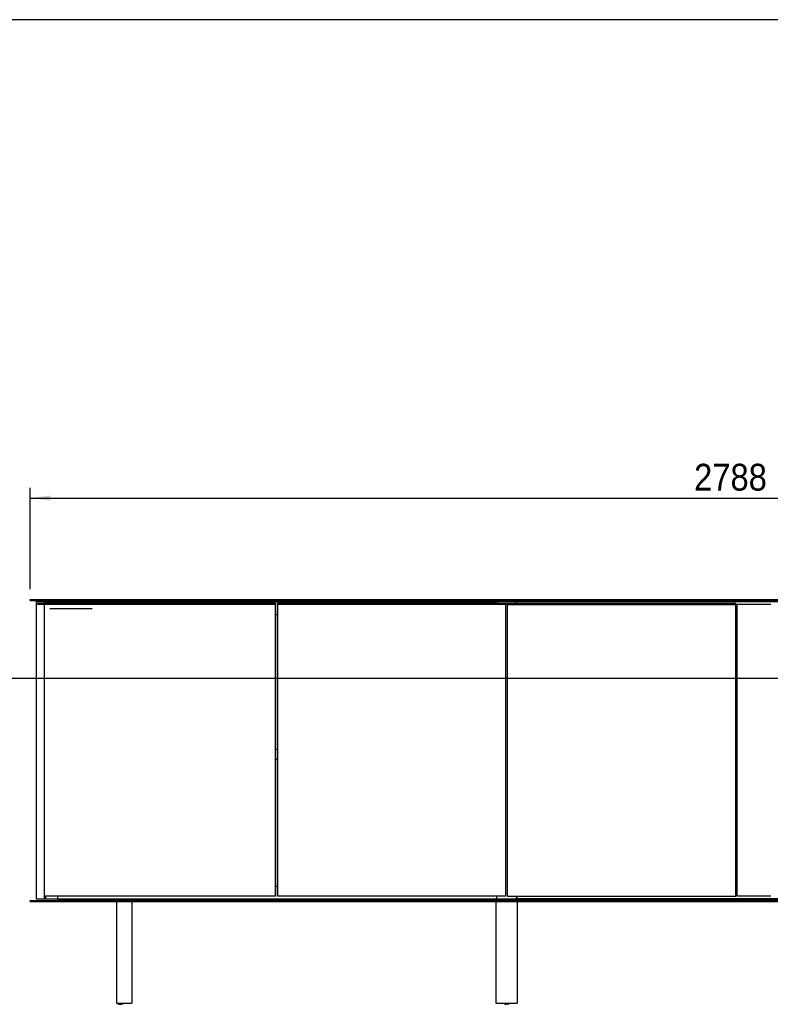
# Model space of a CAD drawing. Header units: millimetres. Extents: x 100 to 8300, y 100 to 5840.
# Tile 3 of 9: x 1612 to 3095, y 3896 to 5840. Entities that reach past the tile are written whole.
import ezdxf

# ---------------------------------------------------------------- set-up
doc = ezdxf.new("R2010")
doc.units = ezdxf.units.MM
doc.header["$LTSCALE"] = 20
doc.linetypes.add('SLD-Centro', pattern=[19.05, 15.24, -1.27, 1.27, -1.27])
doc.linetypes.add('SLD-Solido', pattern=[0])
for name, color, linetype in [('PIEGHE', 6, 'SLD-Centro'), ('QUOTE', 1, 'SLD-Solido'), ('SCHIZZI', 9, 'Continuous'), ('SEZIONI', 9, 'SLD-Solido')]:
    doc.layers.add(name, color=color, linetype=linetype)
doc.styles.add('SLDTEXTSTYLE0', font='Gothic.ttf', dxfattribs={"width": 0.913})
doc.dimstyles.new('SLDDIMSTYLE0', dxfattribs={"dimtxt": 52.916667, "dimasz": 40, "dimexe": 0, "dimexo": 0.0625, "dimgap": 13.229167, "dimtad": 1, "dimdec": 0, "dimrnd": 1e-09, "dimzin": 12, "dimdsep": 46, "dimtxsty": 'SLDTEXTSTYLE0', "dimsah": 1, "dimcen": 0.09, "dimadec": 0, "dimazin": 3, "dimtfac": 1, "dimtdec": 0, "dimtofl": 0, "dimtmove": 0, "dimatfit": 3, "dimfxl": 0, "dimfrac": 2, "dimtolj": 1, "dimtzin": 12, "dimarcsym": 0})

# ---------------------------------------------------------------- blocks, each defined once
blk = doc.blocks.new('_D')
at = {"layer": 'QUOTE'}
for p, q in [((1633, 4715.6), (1633, 4915.6)), ((4420.8, 4715.6), (4420.8, 4915.6)), ((1633, 4895.6), (4420.8, 4895.6))]:
    blk.add_line(p, q, dxfattribs=at)
for points in [[(1633, 4895.6), (1673, 4890.6), (1673, 4900.6)], [(4420.8, 4895.6), (4380.8, 4900.6), (4380.8, 4890.6)]]:
    blk.add_solid(points, dxfattribs=at)
at = {"layer": 'QUOTE', "insert": (2944.1, 4963.2), "char_height": 52.92, "attachment_point": 1, "style": 'SLDTEXTSTYLE0'}
blk.add_mtext('2788', dxfattribs=at)

msp = doc.modelspace()

# ---------------------------------------------------------------- linework, layer by layer
for p, q in [((1632.96, 4693.57), (1632.96, 4695.57)), ((1632.96, 4695.57), (1636.96, 4695.57)), ((1632.96, 4693.57), (1636.96, 4693.57)), ((1636.96, 4695.57), (4416.76, 4695.57)), ((1636.96, 4693.57), (4416.76, 4693.57)), ((1644.96, 4690.57), (1644.96, 4104.57)), ((1660.94, 4690.57), (1644.96, 4690.57)), ((1648.21, 4686.07), (1648.21, 4688.07)), ((1648.21, 4688.07), (1648.51, 4688.07)), ((1648.51, 4686.07), (1648.21, 4686.07)), ((1648.51, 4688.07), (1653.22, 4688.07)), ((1648.51, 4686.07), (1653.22, 4686.07)), ((1653.22, 4688.07), (1654.12, 4688.07)), ((1654.12, 4686.07), (1653.22, 4686.07)), ((1654.12, 4688.07), (1662.53, 4688.07)), ((1654.12, 4686.07), (1662.53, 4686.07)), ((1660.69, 4685.57), (1660.69, 4109.57)), ((1660.97, 4685.57), (1660.69, 4685.57)), ((1660.94, 4690.57), (1660.94, 4688.07)), ((1660.94, 4690.57), (1661.22, 4690.57)), ((1660.94, 4686.07), (1660.94, 4685.57)), ((1666.61, 4685.57), (1660.97, 4685.57)), ((1661.22, 4690.57), (1663.17, 4690.57)), ((1662.53, 4688.07), (1663.34, 4688.07)), ((1663.34, 4686.07), (1662.53, 4686.07)), ((1663.17, 4690.57), (1663.17, 4688.07)), ((1663.17, 4690.57), (1664.37, 4690.57)), ((1663.17, 4686.07), (1663.17, 4685.57)), ((1663.34, 4688.07), (2113.21, 4688.07)), ((1663.34, 4686.07), (2113.21, 4686.07)), ((1664.37, 4690.57), (1687.86, 4690.57)), ((1666.77, 4685.57), (1666.61, 4685.57)), ((1673.6, 4685.57), (1666.77, 4685.57)), ((1675.13, 4685.57), (1673.6, 4685.57)), ((1681.23, 4685.57), (1675.13, 4685.57)), ((1682, 4685.57), (1681.23, 4685.57)), ((1688.1, 4685.57), (1682, 4685.57)), ((1687.86, 4693.07), (4365.86, 4693.07)), ((1687.86, 4693.07), (1687.86, 4690.57)), ((1687.86, 4688.07), (1687.86, 4690.57)), ((1687.86, 4690.57), (2553.86, 4690.57)), ((1687.86, 4685.57), (1687.86, 4686.07)), ((1689.63, 4685.57), (1688.1, 4685.57)), ((1695.73, 4685.57), (1689.63, 4685.57)), ((1696.5, 4685.57), (1695.73, 4685.57)), ((1702.6, 4685.57), (1696.5, 4685.57)), ((1704.13, 4685.57), (1702.6, 4685.57)), ((1710.23, 4685.57), (1704.13, 4685.57)), ((1711, 4685.57), (1710.23, 4685.57)), ((1717.1, 4685.57), (1711, 4685.57)), ((1718.63, 4685.57), (1717.1, 4685.57)), ((1724.73, 4685.57), (1718.63, 4685.57)), ((1725.5, 4685.57), (1724.73, 4685.57)), ((1731.6, 4685.57), (1725.5, 4685.57)), ((1733.13, 4685.57), (1731.6, 4685.57)), ((1739.23, 4685.57), (1733.13, 4685.57)), ((1740, 4685.57), (1739.23, 4685.57)), ((1746.1, 4685.57), (1740, 4685.57)), ((1747.63, 4685.57), (1746.1, 4685.57)), ((1753.73, 4685.57), (1747.63, 4685.57)), ((1754.5, 4685.57), (1753.73, 4685.57)), ((1760.6, 4685.57), (1754.5, 4685.57)), ((1762.13, 4685.57), (1760.6, 4685.57)), ((1768.23, 4685.57), (1762.13, 4685.57)), ((1769, 4685.57), (1768.23, 4685.57)), ((1775.1, 4685.57), (1769, 4685.57)), ((1776.63, 4685.57), (1775.1, 4685.57)), ((1782.73, 4685.57), (1776.63, 4685.57)), ((1783.5, 4685.57), (1782.73, 4685.57)), ((1789.6, 4685.57), (1783.5, 4685.57)), ((1791.13, 4685.57), (1789.6, 4685.57)), ((1797.23, 4685.57), (1791.13, 4685.57)), ((1798, 4685.57), (1797.23, 4685.57)), ((1804.1, 4685.57), (1798, 4685.57)), ((1805.63, 4685.57), (1804.1, 4685.57)), ((1811.73, 4685.57), (1805.63, 4685.57)), ((1812.5, 4685.57), (1811.73, 4685.57)), ((1818.6, 4685.57), (1812.5, 4685.57)), ((1820.13, 4685.57), (1818.6, 4685.57)), ((1826.23, 4685.57), (1820.13, 4685.57)), ((1827, 4685.57), (1826.23, 4685.57)), ((1833.1, 4685.57), (1827, 4685.57)), ((1834.63, 4685.57), (1833.1, 4685.57)), ((1840.73, 4685.57), (1834.63, 4685.57)), ((1841.5, 4685.57), (1840.73, 4685.57)), ((1847.6, 4685.57), (1841.5, 4685.57)), ((1849.13, 4685.57), (1847.6, 4685.57)), ((1855.23, 4685.57), (1849.13, 4685.57)), ((1856, 4685.57), (1855.23, 4685.57)), ((1862.1, 4685.57), (1856, 4685.57)), ((1863.63, 4685.57), (1862.1, 4685.57)), ((1869.73, 4685.57), (1863.63, 4685.57)), ((1870.5, 4685.57), (1869.73, 4685.57)), ((1876.6, 4685.57), (1870.5, 4685.57)), ((1878.13, 4685.57), (1876.6, 4685.57)), ((1884.23, 4685.57), (1878.13, 4685.57)), ((1885, 4685.57), (1884.23, 4685.57)), ((1891.1, 4685.57), (1885, 4685.57)), ((1892.63, 4685.57), (1891.1, 4685.57)), ((1898.73, 4685.57), (1892.63, 4685.57)), ((1899.5, 4685.57), (1898.73, 4685.57)), ((1905.6, 4685.57), (1899.5, 4685.57)), ((1907.13, 4685.57), (1905.6, 4685.57)), ((1913.23, 4685.57), (1907.13, 4685.57)), ((1914, 4685.57), (1913.23, 4685.57)), ((1920.1, 4685.57), (1914, 4685.57)), ((1921.63, 4685.57), (1920.1, 4685.57)), ((1927.73, 4685.57), (1921.63, 4685.57)), ((1928.5, 4685.57), (1927.73, 4685.57)), ((1934.6, 4685.57), (1928.5, 4685.57)), ((1936.13, 4685.57), (1934.6, 4685.57)), ((1942.23, 4685.57), (1936.13, 4685.57)), ((1943, 4685.57), (1942.23, 4685.57)), ((1949.1, 4685.57), (1943, 4685.57)), ((1950.63, 4685.57), (1949.1, 4685.57)), ((1956.73, 4685.57), (1950.63, 4685.57)), ((1957.5, 4685.57), (1956.73, 4685.57)), ((1963.6, 4685.57), (1957.5, 4685.57)), ((1965.13, 4685.57), (1963.6, 4685.57)), ((1971.23, 4685.57), (1965.13, 4685.57)), ((1972, 4685.57), (1971.23, 4685.57)), ((1978.1, 4685.57), (1972, 4685.57)), ((1979.63, 4685.57), (1978.1, 4685.57)), ((1985.73, 4685.57), (1979.63, 4685.57)), ((1986.5, 4685.57), (1985.73, 4685.57)), ((1992.6, 4685.57), (1986.5, 4685.57)), ((1994.13, 4685.57), (1992.6, 4685.57)), ((2000.23, 4685.57), (1994.13, 4685.57)), ((2001, 4685.57), (2000.23, 4685.57)), ((2007.1, 4685.57), (2001, 4685.57)), ((2008.63, 4685.57), (2007.1, 4685.57)), ((2014.73, 4685.57), (2008.63, 4685.57)), ((2015.5, 4685.57), (2014.73, 4685.57)), ((2021.6, 4685.57), (2015.5, 4685.57)), ((2023.13, 4685.57), (2021.6, 4685.57)), ((2029.23, 4685.57), (2023.13, 4685.57)), ((2030, 4685.57), (2029.23, 4685.57)), ((2036.1, 4685.57), (2030, 4685.57)), ((2037.63, 4685.57), (2036.1, 4685.57)), ((2043.73, 4685.57), (2037.63, 4685.57)), ((2044.5, 4685.57), (2043.73, 4685.57)), ((2050.6, 4685.57), (2044.5, 4685.57)), ((2052.13, 4685.57), (2050.6, 4685.57)), ((2058.23, 4685.57), (2052.13, 4685.57)), ((2059, 4685.57), (2058.23, 4685.57)), ((2065.1, 4685.57), (2059, 4685.57)), ((2066.63, 4685.57), (2065.1, 4685.57)), ((2072.73, 4685.57), (2066.63, 4685.57)), ((2073.5, 4685.57), (2072.73, 4685.57)), ((2079.6, 4685.57), (2073.5, 4685.57)), ((2081.13, 4685.57), (2079.6, 4685.57)), ((2087.23, 4685.57), (2081.13, 4685.57)), ((2088, 4685.57), (2087.23, 4685.57)), ((2094.1, 4685.57), (2088, 4685.57)), ((2095.63, 4685.57), (2094.1, 4685.57)), ((2101.73, 4685.57), (2095.63, 4685.57)), ((2102.5, 4685.57), (2101.73, 4685.57)), ((2108.6, 4685.57), (2102.5, 4685.57)), ((2110.13, 4685.57), (2108.6, 4685.57)), ((2116.78, 4685.57), (2110.13, 4685.57)), ((2113.21, 4688.07), (2117.21, 4688.07)), ((2117.21, 4686.07), (2113.21, 4686.07)), ((2117.21, 4685.57), (2116.78, 4685.57)), ((2117.21, 4688.07), (2117.21, 4686.07)), ((2117.21, 4685.57), (2117.21, 4109.57)), ((2117.21, 4685.57), (2117.86, 4685.57)), ((2117.86, 4685.57), (2117.86, 4109.57)), ((2121.26, 4686.07), (2121.26, 4688.07)), ((2121.26, 4688.07), (2125.26, 4688.07)), ((2121.26, 4686.07), (2125.26, 4686.07)), ((2121.26, 4685.57), (2121.26, 4109.57)), ((2121.7, 4685.57), (2121.26, 4685.57)), ((2128.35, 4685.57), (2121.7, 4685.57)), ((2125.26, 4688.07), (2581.76, 4688.07)), ((2125.26, 4686.07), (2581.76, 4686.07)), ((2129.88, 4685.57), (2128.35, 4685.57)), ((2135.98, 4685.57), (2129.88, 4685.57)), ((2136.75, 4685.57), (2135.98, 4685.57)), ((2142.85, 4685.57), (2136.75, 4685.57)), ((2144.38, 4685.57), (2142.85, 4685.57)), ((2150.48, 4685.57), (2144.38, 4685.57)), ((2151.25, 4685.57), (2150.48, 4685.57)), ((2157.35, 4685.57), (2151.25, 4685.57)), ((2158.88, 4685.57), (2157.35, 4685.57)), ((2164.98, 4685.57), (2158.88, 4685.57)), ((2165.75, 4685.57), (2164.98, 4685.57)), ((2171.85, 4685.57), (2165.75, 4685.57)), ((2173.38, 4685.57), (2171.85, 4685.57)), ((2179.48, 4685.57), (2173.38, 4685.57)), ((2180.25, 4685.57), (2179.48, 4685.57)), ((2186.35, 4685.57), (2180.25, 4685.57)), ((2187.88, 4685.57), (2186.35, 4685.57)), ((2193.98, 4685.57), (2187.88, 4685.57)), ((2194.75, 4685.57), (2193.98, 4685.57)), ((2200.85, 4685.57), (2194.75, 4685.57)), ((2202.38, 4685.57), (2200.85, 4685.57)), ((2208.48, 4685.57), (2202.38, 4685.57)), ((2209.25, 4685.57), (2208.48, 4685.57)), ((2215.35, 4685.57), (2209.25, 4685.57)), ((2216.88, 4685.57), (2215.35, 4685.57)), ((2222.98, 4685.57), (2216.88, 4685.57)), ((2223.75, 4685.57), (2222.98, 4685.57)), ((2229.85, 4685.57), (2223.75, 4685.57)), ((2231.38, 4685.57), (2229.85, 4685.57)), ((2237.48, 4685.57), (2231.38, 4685.57)), ((2238.25, 4685.57), (2237.48, 4685.57)), ((2244.35, 4685.57), (2238.25, 4685.57)), ((2245.88, 4685.57), (2244.35, 4685.57)), ((2251.98, 4685.57), (2245.88, 4685.57)), ((2252.75, 4685.57), (2251.98, 4685.57)), ((2258.85, 4685.57), (2252.75, 4685.57)), ((2260.38, 4685.57), (2258.85, 4685.57)), ((2266.48, 4685.57), (2260.38, 4685.57)), ((2267.25, 4685.57), (2266.48, 4685.57)), ((2273.35, 4685.57), (2267.25, 4685.57)), ((2274.88, 4685.57), (2273.35, 4685.57)), ((2280.98, 4685.57), (2274.88, 4685.57)), ((2281.75, 4685.57), (2280.98, 4685.57)), ((2287.85, 4685.57), (2281.75, 4685.57)), ((2289.38, 4685.57), (2287.85, 4685.57)), ((2295.48, 4685.57), (2289.38, 4685.57)), ((2296.25, 4685.57), (2295.48, 4685.57)), ((2302.35, 4685.57), (2296.25, 4685.57)), ((2303.88, 4685.57), (2302.35, 4685.57)), ((2309.98, 4685.57), (2303.88, 4685.57)), ((2310.75, 4685.57), (2309.98, 4685.57)), ((2316.85, 4685.57), (2310.75, 4685.57)), ((2318.38, 4685.57), (2316.85, 4685.57)), ((2324.48, 4685.57), (2318.38, 4685.57)), ((2325.25, 4685.57), (2324.48, 4685.57)), ((2331.35, 4685.57), (2325.25, 4685.57)), ((2332.88, 4685.57), (2331.35, 4685.57)), ((2338.98, 4685.57), (2332.88, 4685.57)), ((2339.75, 4685.57), (2338.98, 4685.57)), ((2345.85, 4685.57), (2339.75, 4685.57)), ((2347.38, 4685.57), (2345.85, 4685.57)), ((2353.48, 4685.57), (2347.38, 4685.57)), ((2354.25, 4685.57), (2353.48, 4685.57)), ((2360.35, 4685.57), (2354.25, 4685.57)), ((2361.88, 4685.57), (2360.35, 4685.57)), ((2367.98, 4685.57), (2361.88, 4685.57)), ((2368.75, 4685.57), (2367.98, 4685.57)), ((2374.85, 4685.57), (2368.75, 4685.57)), ((2376.38, 4685.57), (2374.85, 4685.57)), ((2382.48, 4685.57), (2376.38, 4685.57)), ((2383.25, 4685.57), (2382.48, 4685.57)), ((2389.35, 4685.57), (2383.25, 4685.57)), ((2390.88, 4685.57), (2389.35, 4685.57)), ((2396.98, 4685.57), (2390.88, 4685.57)), ((2397.75, 4685.57), (2396.98, 4685.57)), ((2403.85, 4685.57), (2397.75, 4685.57)), ((2405.38, 4685.57), (2403.85, 4685.57)), ((2411.48, 4685.57), (2405.38, 4685.57)), ((2412.25, 4685.57), (2411.48, 4685.57)), ((2418.35, 4685.57), (2412.25, 4685.57)), ((2419.88, 4685.57), (2418.35, 4685.57)), ((2425.98, 4685.57), (2419.88, 4685.57)), ((2426.75, 4685.57), (2425.98, 4685.57)), ((2432.85, 4685.57), (2426.75, 4685.57)), ((2434.38, 4685.57), (2432.85, 4685.57)), ((2440.48, 4685.57), (2434.38, 4685.57)), ((2441.25, 4685.57), (2440.48, 4685.57)), ((2447.35, 4685.57), (2441.25, 4685.57)), ((2448.88, 4685.57), (2447.35, 4685.57)), ((2454.98, 4685.57), (2448.88, 4685.57)), ((2455.75, 4685.57), (2454.98, 4685.57)), ((2461.85, 4685.57), (2455.75, 4685.57)), ((2463.38, 4685.57), (2461.85, 4685.57)), ((2469.48, 4685.57), (2463.38, 4685.57)), ((2470.25, 4685.57), (2469.48, 4685.57)), ((2476.35, 4685.57), (2470.25, 4685.57)), ((2477.88, 4685.57), (2476.35, 4685.57)), ((2483.98, 4685.57), (2477.88, 4685.57)), ((2484.75, 4685.57), (2483.98, 4685.57)), ((2490.85, 4685.57), (2484.75, 4685.57)), ((2492.38, 4685.57), (2490.85, 4685.57)), ((2498.48, 4685.57), (2492.38, 4685.57)), ((2499.25, 4685.57), (2498.48, 4685.57)), ((2505.35, 4685.57), (2499.25, 4685.57)), ((2506.88, 4685.57), (2505.35, 4685.57)), ((2512.98, 4685.57), (2506.88, 4685.57)), ((2513.75, 4685.57), (2512.98, 4685.57)), ((2519.85, 4685.57), (2513.75, 4685.57)), ((2521.38, 4685.57), (2519.85, 4685.57)), ((2527.48, 4685.57), (2521.38, 4685.57)), ((2528.25, 4685.57), (2527.48, 4685.57)), ((2534.35, 4685.57), (2528.25, 4685.57)), ((2535.88, 4685.57), (2534.35, 4685.57)), ((2541.98, 4685.57), (2535.88, 4685.57)), ((2542.75, 4685.57), (2541.98, 4685.57)), ((2548.85, 4685.57), (2542.75, 4685.57)), ((2550.38, 4685.57), (2548.85, 4685.57)), ((2556.48, 4685.57), (2550.38, 4685.57)), ((2553.86, 4688.07), (2553.86, 4690.57)), ((2554.11, 4690.57), (2553.86, 4690.57)), ((2553.86, 4685.57), (2553.86, 4686.07)), ((2593.61, 4690.57), (2554.11, 4690.57)), ((2554.11, 4690.57), (2554.11, 4688.07)), ((2554.11, 4686.07), (2554.11, 4685.57)), ((2557.25, 4685.57), (2556.48, 4685.57)), ((2563.35, 4685.57), (2557.25, 4685.57)), ((2564.88, 4685.57), (2563.35, 4685.57)), ((2571.53, 4685.57), (2564.88, 4685.57)), ((2565.96, 4688.07), (3022.46, 4688.07)), ((2565.96, 4686.07), (3022.46, 4686.07)), ((2571.96, 4685.57), (2571.53, 4685.57)), ((2571.96, 4685.57), (2571.96, 4109.57)), ((2575.76, 4109.57), (2575.76, 4685.57)), ((2575.76, 4685.57), (2576.2, 4685.57)), ((2576.2, 4685.57), (2582.85, 4685.57)), ((2582.85, 4685.57), (2584.38, 4685.57)), ((2584.38, 4685.57), (2590.48, 4685.57)), ((2590.48, 4685.57), (2591.25, 4685.57)), ((2591.25, 4685.57), (2597.35, 4685.57)), ((2593.61, 4688.07), (2593.61, 4690.57)), ((2593.86, 4690.57), (2593.61, 4690.57)), ((2593.61, 4685.57), (2593.61, 4686.07)), ((2593.86, 4688.07), (2593.86, 4690.57)), ((3459.86, 4690.57), (2593.86, 4690.57)), ((2593.86, 4685.57), (2593.86, 4686.07)), ((2597.35, 4685.57), (2598.88, 4685.57)), ((2598.88, 4685.57), (2604.98, 4685.57)), ((2604.98, 4685.57), (2605.75, 4685.57)), ((2605.75, 4685.57), (2611.85, 4685.57)), ((2611.85, 4685.57), (2613.38, 4685.57)), ((2613.38, 4685.57), (2619.48, 4685.57)), ((2619.48, 4685.57), (2620.25, 4685.57)), ((2620.25, 4685.57), (2626.35, 4685.57)), ((2626.35, 4685.57), (2627.88, 4685.57)), ((2627.88, 4685.57), (2633.98, 4685.57)), ((2633.98, 4685.57), (2634.75, 4685.57)), ((2634.75, 4685.57), (2640.85, 4685.57)), ((2640.85, 4685.57), (2642.38, 4685.57)), ((2642.38, 4685.57), (2648.48, 4685.57)), ((2648.48, 4685.57), (2649.25, 4685.57)), ((2649.25, 4685.57), (2655.35, 4685.57)), ((2655.35, 4685.57), (2656.88, 4685.57)), ((2656.88, 4685.57), (2662.98, 4685.57)), ((2662.98, 4685.57), (2663.75, 4685.57)), ((2663.75, 4685.57), (2669.85, 4685.57)), ((2669.85, 4685.57), (2671.38, 4685.57)), ((2671.38, 4685.57), (2677.48, 4685.57)), ((2677.48, 4685.57), (2678.25, 4685.57)), ((2678.25, 4685.57), (2684.35, 4685.57)), ((2684.35, 4685.57), (2685.88, 4685.57)), ((2685.88, 4685.57), (2691.98, 4685.57)), ((2691.98, 4685.57), (2692.75, 4685.57)), ((2692.75, 4685.57), (2698.85, 4685.57)), ((2698.85, 4685.57), (2700.38, 4685.57)), ((2700.38, 4685.57), (2706.48, 4685.57)), ((2706.48, 4685.57), (2707.25, 4685.57)), ((2707.25, 4685.57), (2713.35, 4685.57)), ((2713.35, 4685.57), (2714.88, 4685.57)), ((2714.88, 4685.57), (2720.98, 4685.57)), ((2720.98, 4685.57), (2721.75, 4685.57)), ((2721.75, 4685.57), (2727.85, 4685.57)), ((2727.85, 4685.57), (2729.38, 4685.57)), ((2729.38, 4685.57), (2735.48, 4685.57)), ((2735.48, 4685.57), (2736.25, 4685.57)), ((2736.25, 4685.57), (2742.35, 4685.57)), ((2742.35, 4685.57), (2743.88, 4685.57)), ((2743.88, 4685.57), (2749.98, 4685.57)), ((2749.98, 4685.57), (2750.75, 4685.57)), ((2750.75, 4685.57), (2756.85, 4685.57)), ((2756.85, 4685.57), (2758.38, 4685.57)), ((2758.38, 4685.57), (2764.48, 4685.57)), ((2764.48, 4685.57), (2765.25, 4685.57)), ((2765.25, 4685.57), (2771.35, 4685.57)), ((2771.35, 4685.57), (2772.88, 4685.57)), ((2772.88, 4685.57), (2778.98, 4685.57)), ((2778.98, 4685.57), (2779.75, 4685.57)), ((2779.75, 4685.57), (2785.85, 4685.57)), ((2785.85, 4685.57), (2787.38, 4685.57)), ((2787.38, 4685.57), (2793.48, 4685.57)), ((2793.48, 4685.57), (2794.25, 4685.57)), ((2794.25, 4685.57), (2800.35, 4685.57)), ((2800.35, 4685.57), (2801.88, 4685.57)), ((2801.88, 4685.57), (2807.98, 4685.57)), ((2807.98, 4685.57), (2808.75, 4685.57)), ((2808.75, 4685.57), (2814.85, 4685.57)), ((2814.85, 4685.57), (2816.38, 4685.57)), ((2816.38, 4685.57), (2822.48, 4685.57)), ((2822.48, 4685.57), (2823.25, 4685.57)), ((2823.25, 4685.57), (2829.35, 4685.57)), ((2829.35, 4685.57), (2830.88, 4685.57)), ((2830.88, 4685.57), (2836.98, 4685.57)), ((2836.98, 4685.57), (2837.75, 4685.57)), ((2837.75, 4685.57), (2843.85, 4685.57)), ((2843.85, 4685.57), (2845.38, 4685.57)), ((2845.38, 4685.57), (2851.48, 4685.57)), ((2851.48, 4685.57), (2852.25, 4685.57)), ((2852.25, 4685.57), (2858.35, 4685.57)), ((2858.35, 4685.57), (2859.88, 4685.57)), ((2859.88, 4685.57), (2865.98, 4685.57)), ((2865.98, 4685.57), (2866.75, 4685.57)), ((2866.75, 4685.57), (2872.85, 4685.57)), ((2872.85, 4685.57), (2874.38, 4685.57)), ((2874.38, 4685.57), (2880.48, 4685.57)), ((2880.48, 4685.57), (2881.25, 4685.57)), ((2881.25, 4685.57), (2887.35, 4685.57)), ((2887.35, 4685.57), (2888.88, 4685.57)), ((2888.88, 4685.57), (2894.98, 4685.57)), ((2894.98, 4685.57), (2895.75, 4685.57)), ((2895.75, 4685.57), (2901.85, 4685.57)), ((2901.85, 4685.57), (2903.38, 4685.57)), ((2903.38, 4685.57), (2909.48, 4685.57)), ((2909.48, 4685.57), (2910.25, 4685.57)), ((2910.25, 4685.57), (2916.35, 4685.57)), ((2916.35, 4685.57), (2917.88, 4685.57)), ((2917.88, 4685.57), (2923.98, 4685.57)), ((2923.98, 4685.57), (2924.75, 4685.57)), ((2924.75, 4685.57), (2930.85, 4685.57)), ((2930.85, 4685.57), (2932.38, 4685.57)), ((2932.38, 4685.57), (2938.48, 4685.57)), ((2938.48, 4685.57), (2939.25, 4685.57)), ((2939.25, 4685.57), (2945.35, 4685.57)), ((2945.35, 4685.57), (2946.88, 4685.57)), ((2946.88, 4685.57), (2952.98, 4685.57)), ((2952.98, 4685.57), (2953.75, 4685.57)), ((2953.75, 4685.57), (2959.85, 4685.57)), ((2959.85, 4685.57), (2961.38, 4685.57)), ((2961.38, 4685.57), (2967.48, 4685.57)), ((2967.48, 4685.57), (2968.25, 4685.57)), ((2968.25, 4685.57), (2974.35, 4685.57)), ((2974.35, 4685.57), (2975.88, 4685.57)), ((2975.88, 4685.57), (2981.98, 4685.57)), ((2981.98, 4685.57), (2982.75, 4685.57)), ((2982.75, 4685.57), (2988.85, 4685.57)), ((2988.85, 4685.57), (2990.38, 4685.57)), ((2990.38, 4685.57), (2996.48, 4685.57)), ((2996.48, 4685.57), (2997.25, 4685.57)), ((2997.25, 4685.57), (3003.35, 4685.57)), ((3003.35, 4685.57), (3004.88, 4685.57)), ((3004.88, 4685.57), (3010.98, 4685.57)), ((3010.98, 4685.57), (3011.75, 4685.57)), ((3011.75, 4685.57), (3017.85, 4685.57)), ((3017.85, 4685.57), (3019.38, 4685.57)), ((3019.38, 4685.57), (3026.03, 4685.57)), ((3022.46, 4688.07), (3026.46, 4688.07)), ((3022.46, 4686.07), (3026.46, 4686.07)), ((3026.03, 4685.57), (3026.46, 4685.57)), ((3026.46, 4686.07), (3026.46, 4688.07)), ((3026.46, 4109.57), (3026.46, 4685.57)), ((3028.76, 4685.57), (3028.76, 4109.57)), ((3029.2, 4685.57), (3028.76, 4685.57)), ((3035.85, 4685.57), (3029.2, 4685.57)), ((3037.38, 4685.57), (3035.85, 4685.57)), ((3043.48, 4685.57), (3037.38, 4685.57)), ((3044.25, 4685.57), (3043.48, 4685.57)), ((3050.35, 4685.57), (3044.25, 4685.57)), ((3051.88, 4685.57), (3050.35, 4685.57)), ((3057.98, 4685.57), (3051.88, 4685.57)), ((3058.75, 4685.57), (3057.98, 4685.57)), ((3064.85, 4685.57), (3058.75, 4685.57)), ((3066.38, 4685.57), (3064.85, 4685.57)), ((3072.48, 4685.57), (3066.38, 4685.57)), ((3073.25, 4685.57), (3072.48, 4685.57)), ((3079.35, 4685.57), (3073.25, 4685.57)), ((3080.88, 4685.57), (3079.35, 4685.57)), ((3086.98, 4685.57), (3080.88, 4685.57)), ((3087.75, 4685.57), (3086.98, 4685.57)), ((3093.85, 4685.57), (3087.75, 4685.57)), ((3095.38, 4685.57), (3093.85, 4685.57)), ((2117.86, 4665.57), (2121.26, 4665.57)), ((3028.76, 4665.57), (3026.46, 4665.57)), ((3028.76, 4415.07), (3026.46, 4415.07)), ((2117.86, 4400.07), (2121.26, 4400.07)), ((3028.76, 4395.07), (3026.46, 4395.07)), ((2117.86, 4380.07), (2121.26, 4380.07)), ((2117.86, 4129.57), (2121.26, 4129.57)), ((3028.76, 4129.57), (3026.46, 4129.57)), ((1644.96, 4104.57), (1660.94, 4104.57)), ((1660.97, 4109.57), (1660.69, 4109.57)), ((1660.94, 4109.57), (1660.94, 4104.57)), ((1660.94, 4104.57), (1661.22, 4104.57)), ((1666.61, 4109.57), (1660.97, 4109.57)), ((1661.22, 4104.57), (1663.17, 4104.57)), ((1663.17, 4109.57), (1663.17, 4104.57)), ((1663.17, 4104.57), (1664.37, 4104.57)), ((1664.37, 4104.57), (1687.86, 4104.57)), ((1666.77, 4109.57), (1666.61, 4109.57)), ((1673.6, 4109.57), (1666.77, 4109.57)), ((1675.13, 4109.57), (1673.6, 4109.57)), ((1681.23, 4109.57), (1675.13, 4109.57)), ((1682, 4109.57), (1681.23, 4109.57)), ((1688.1, 4109.57), (1682, 4109.57)), ((1687.86, 4104.57), (1687.86, 4109.57)), ((1687.86, 4104.57), (2553.86, 4104.57)), ((1687.86, 4104.07), (1687.86, 4101.57)), ((1687.86, 4104.07), (4365.86, 4104.07)), ((1689.63, 4109.57), (1688.1, 4109.57)), ((1695.73, 4109.57), (1689.63, 4109.57)), ((1696.5, 4109.57), (1695.73, 4109.57)), ((1702.6, 4109.57), (1696.5, 4109.57)), ((1704.13, 4109.57), (1702.6, 4109.57)), ((1710.23, 4109.57), (1704.13, 4109.57)), ((1711, 4109.57), (1710.23, 4109.57)), ((1717.1, 4109.57), (1711, 4109.57)), ((1718.63, 4109.57), (1717.1, 4109.57)), ((1724.73, 4109.57), (1718.63, 4109.57)), ((1725.5, 4109.57), (1724.73, 4109.57)), ((1731.6, 4109.57), (1725.5, 4109.57)), ((1733.13, 4109.57), (1731.6, 4109.57)), ((1739.23, 4109.57), (1733.13, 4109.57)), ((1740, 4109.57), (1739.23, 4109.57)), ((1746.1, 4109.57), (1740, 4109.57)), ((1747.63, 4109.57), (1746.1, 4109.57)), ((1753.73, 4109.57), (1747.63, 4109.57)), ((1754.5, 4109.57), (1753.73, 4109.57)), ((1760.6, 4109.57), (1754.5, 4109.57)), ((1762.13, 4109.57), (1760.6, 4109.57)), ((1768.23, 4109.57), (1762.13, 4109.57)), ((1769, 4109.57), (1768.23, 4109.57)), ((1775.1, 4109.57), (1769, 4109.57)), ((1776.63, 4109.57), (1775.1, 4109.57)), ((1782.73, 4109.57), (1776.63, 4109.57)), ((1783.5, 4109.57), (1782.73, 4109.57)), ((1789.6, 4109.57), (1783.5, 4109.57)), ((1791.13, 4109.57), (1789.6, 4109.57)), ((1797.23, 4109.57), (1791.13, 4109.57)), ((1791.36, 4104.57), (1791.36, 4104.07)), ((1795.56, 4104.07), (1795.56, 4104.57)), ((1798, 4109.57), (1797.23, 4109.57)), ((1804.1, 4109.57), (1798, 4109.57)), ((1805.63, 4109.57), (1804.1, 4109.57)), ((1811.73, 4109.57), (1805.63, 4109.57)), ((1812.5, 4109.57), (1811.73, 4109.57)), ((1818.6, 4109.57), (1812.5, 4109.57)), ((1820.13, 4109.57), (1818.6, 4109.57)), ((1826.23, 4109.57), (1820.13, 4109.57)), ((1821.36, 4104.57), (1821.36, 4104.07)), ((1825.56, 4104.07), (1825.56, 4104.57)), ((1827, 4109.57), (1826.23, 4109.57)), ((1833.1, 4109.57), (1827, 4109.57)), ((1834.63, 4109.57), (1833.1, 4109.57)), ((1840.73, 4109.57), (1834.63, 4109.57)), ((1841.5, 4109.57), (1840.73, 4109.57)), ((1841.36, 4104.57), (1841.36, 4104.07)), ((1847.6, 4109.57), (1841.5, 4109.57)), ((1845.56, 4104.07), (1845.56, 4104.57)), ((1849.13, 4109.57), (1847.6, 4109.57)), ((1855.23, 4109.57), (1849.13, 4109.57)), ((1856, 4109.57), (1855.23, 4109.57)), ((1862.1, 4109.57), (1856, 4109.57)), ((1863.63, 4109.57), (1862.1, 4109.57)), ((1869.73, 4109.57), (1863.63, 4109.57)), ((1870.5, 4109.57), (1869.73, 4109.57)), ((1876.6, 4109.57), (1870.5, 4109.57)), ((1878.13, 4109.57), (1876.6, 4109.57)), ((1884.23, 4109.57), (1878.13, 4109.57)), ((1885, 4109.57), (1884.23, 4109.57)), ((1891.1, 4109.57), (1885, 4109.57)), ((1892.63, 4109.57), (1891.1, 4109.57)), ((1898.73, 4109.57), (1892.63, 4109.57)), ((1899.5, 4109.57), (1898.73, 4109.57)), ((1905.6, 4109.57), (1899.5, 4109.57)), ((1907.13, 4109.57), (1905.6, 4109.57)), ((1913.23, 4109.57), (1907.13, 4109.57)), ((1914, 4109.57), (1913.23, 4109.57)), ((1920.1, 4109.57), (1914, 4109.57)), ((1921.63, 4109.57), (1920.1, 4109.57)), ((1927.73, 4109.57), (1921.63, 4109.57)), ((1928.5, 4109.57), (1927.73, 4109.57)), ((1934.6, 4109.57), (1928.5, 4109.57)), ((1936.13, 4109.57), (1934.6, 4109.57)), ((1942.23, 4109.57), (1936.13, 4109.57)), ((1943, 4109.57), (1942.23, 4109.57)), ((1949.1, 4109.57), (1943, 4109.57)), ((1950.63, 4109.57), (1949.1, 4109.57)), ((1956.73, 4109.57), (1950.63, 4109.57)), ((1957.5, 4109.57), (1956.73, 4109.57)), ((1963.6, 4109.57), (1957.5, 4109.57)), ((1965.13, 4109.57), (1963.6, 4109.57)), ((1971.23, 4109.57), (1965.13, 4109.57)), ((1972, 4109.57), (1971.23, 4109.57)), ((1978.1, 4109.57), (1972, 4109.57)), ((1979.63, 4109.57), (1978.1, 4109.57)), ((1985.73, 4109.57), (1979.63, 4109.57)), ((1986.5, 4109.57), (1985.73, 4109.57)), ((1992.6, 4109.57), (1986.5, 4109.57)), ((1994.13, 4109.57), (1992.6, 4109.57)), ((2000.23, 4109.57), (1994.13, 4109.57)), ((2001, 4109.57), (2000.23, 4109.57)), ((2007.1, 4109.57), (2001, 4109.57)), ((2008.63, 4109.57), (2007.1, 4109.57)), ((2014.73, 4109.57), (2008.63, 4109.57)), ((2015.5, 4109.57), (2014.73, 4109.57)), ((2021.6, 4109.57), (2015.5, 4109.57)), ((2023.13, 4109.57), (2021.6, 4109.57)), ((2029.23, 4109.57), (2023.13, 4109.57)), ((2030, 4109.57), (2029.23, 4109.57)), ((2036.1, 4109.57), (2030, 4109.57)), ((2037.63, 4109.57), (2036.1, 4109.57)), ((2043.73, 4109.57), (2037.63, 4109.57)), ((2044.5, 4109.57), (2043.73, 4109.57)), ((2050.6, 4109.57), (2044.5, 4109.57)), ((2052.13, 4109.57), (2050.6, 4109.57)), ((2058.23, 4109.57), (2052.13, 4109.57)), ((2059, 4109.57), (2058.23, 4109.57)), ((2065.1, 4109.57), (2059, 4109.57)), ((2066.63, 4109.57), (2065.1, 4109.57)), ((2072.73, 4109.57), (2066.63, 4109.57)), ((2073.5, 4109.57), (2072.73, 4109.57)), ((2079.6, 4109.57), (2073.5, 4109.57)), ((2081.13, 4109.57), (2079.6, 4109.57)), ((2087.23, 4109.57), (2081.13, 4109.57)), ((2088, 4109.57), (2087.23, 4109.57)), ((2094.1, 4109.57), (2088, 4109.57)), ((2095.63, 4109.57), (2094.1, 4109.57)), ((2101.73, 4109.57), (2095.63, 4109.57)), ((2102.5, 4109.57), (2101.73, 4109.57)), ((2108.6, 4109.57), (2102.5, 4109.57)), ((2110.13, 4109.57), (2108.6, 4109.57)), ((2116.78, 4109.57), (2110.13, 4109.57)), ((2117.21, 4109.57), (2116.78, 4109.57)), ((2117.86, 4109.57), (2117.21, 4109.57)), ((2121.7, 4109.57), (2121.26, 4109.57)), ((2128.35, 4109.57), (2121.7, 4109.57)), ((2129.88, 4109.57), (2128.35, 4109.57)), ((2135.98, 4109.57), (2129.88, 4109.57)), ((2136.75, 4109.57), (2135.98, 4109.57)), ((2142.85, 4109.57), (2136.75, 4109.57)), ((2144.38, 4109.57), (2142.85, 4109.57)), ((2150.48, 4109.57), (2144.38, 4109.57)), ((2151.25, 4109.57), (2150.48, 4109.57)), ((2157.35, 4109.57), (2151.25, 4109.57)), ((2158.88, 4109.57), (2157.35, 4109.57)), ((2164.98, 4109.57), (2158.88, 4109.57)), ((2165.75, 4109.57), (2164.98, 4109.57)), ((2171.85, 4109.57), (2165.75, 4109.57)), ((2173.38, 4109.57), (2171.85, 4109.57)), ((2179.48, 4109.57), (2173.38, 4109.57)), ((2180.25, 4109.57), (2179.48, 4109.57)), ((2186.35, 4109.57), (2180.25, 4109.57)), ((2187.88, 4109.57), (2186.35, 4109.57)), ((2193.98, 4109.57), (2187.88, 4109.57)), ((2194.75, 4109.57), (2193.98, 4109.57)), ((2200.85, 4109.57), (2194.75, 4109.57)), ((2202.38, 4109.57), (2200.85, 4109.57)), ((2208.48, 4109.57), (2202.38, 4109.57)), ((2209.25, 4109.57), (2208.48, 4109.57)), ((2215.35, 4109.57), (2209.25, 4109.57)), ((2216.88, 4109.57), (2215.35, 4109.57)), ((2222.98, 4109.57), (2216.88, 4109.57)), ((2223.75, 4109.57), (2222.98, 4109.57)), ((2229.85, 4109.57), (2223.75, 4109.57)), ((2231.38, 4109.57), (2229.85, 4109.57)), ((2237.48, 4109.57), (2231.38, 4109.57)), ((2238.25, 4109.57), (2237.48, 4109.57)), ((2244.35, 4109.57), (2238.25, 4109.57)), ((2245.88, 4109.57), (2244.35, 4109.57)), ((2251.98, 4109.57), (2245.88, 4109.57)), ((2252.75, 4109.57), (2251.98, 4109.57)), ((2258.85, 4109.57), (2252.75, 4109.57)), ((2260.38, 4109.57), (2258.85, 4109.57)), ((2266.48, 4109.57), (2260.38, 4109.57)), ((2267.25, 4109.57), (2266.48, 4109.57)), ((2273.35, 4109.57), (2267.25, 4109.57)), ((2274.88, 4109.57), (2273.35, 4109.57)), ((2280.98, 4109.57), (2274.88, 4109.57)), ((2281.75, 4109.57), (2280.98, 4109.57)), ((2287.85, 4109.57), (2281.75, 4109.57)), ((2289.38, 4109.57), (2287.85, 4109.57)), ((2295.48, 4109.57), (2289.38, 4109.57)), ((2296.25, 4109.57), (2295.48, 4109.57)), ((2302.35, 4109.57), (2296.25, 4109.57)), ((2303.88, 4109.57), (2302.35, 4109.57)), ((2309.98, 4109.57), (2303.88, 4109.57)), ((2310.75, 4109.57), (2309.98, 4109.57)), ((2316.85, 4109.57), (2310.75, 4109.57)), ((2318.38, 4109.57), (2316.85, 4109.57)), ((2324.48, 4109.57), (2318.38, 4109.57)), ((2325.25, 4109.57), (2324.48, 4109.57)), ((2331.35, 4109.57), (2325.25, 4109.57)), ((2332.88, 4109.57), (2331.35, 4109.57)), ((2338.98, 4109.57), (2332.88, 4109.57)), ((2339.75, 4109.57), (2338.98, 4109.57)), ((2345.85, 4109.57), (2339.75, 4109.57)), ((2347.38, 4109.57), (2345.85, 4109.57)), ((2353.48, 4109.57), (2347.38, 4109.57)), ((2354.25, 4109.57), (2353.48, 4109.57)), ((2360.35, 4109.57), (2354.25, 4109.57)), ((2361.88, 4109.57), (2360.35, 4109.57)), ((2367.98, 4109.57), (2361.88, 4109.57)), ((2368.75, 4109.57), (2367.98, 4109.57)), ((2374.85, 4109.57), (2368.75, 4109.57)), ((2376.38, 4109.57), (2374.85, 4109.57)), ((2382.48, 4109.57), (2376.38, 4109.57)), ((2383.25, 4109.57), (2382.48, 4109.57)), ((2389.35, 4109.57), (2383.25, 4109.57)), ((2390.88, 4109.57), (2389.35, 4109.57)), ((2396.98, 4109.57), (2390.88, 4109.57)), ((2397.75, 4109.57), (2396.98, 4109.57)), ((2403.85, 4109.57), (2397.75, 4109.57)), ((2405.38, 4109.57), (2403.85, 4109.57)), ((2411.48, 4109.57), (2405.38, 4109.57)), ((2412.25, 4109.57), (2411.48, 4109.57)), ((2418.35, 4109.57), (2412.25, 4109.57)), ((2419.88, 4109.57), (2418.35, 4109.57)), ((2425.98, 4109.57), (2419.88, 4109.57)), ((2426.75, 4109.57), (2425.98, 4109.57)), ((2432.85, 4109.57), (2426.75, 4109.57)), ((2434.38, 4109.57), (2432.85, 4109.57)), ((2440.48, 4109.57), (2434.38, 4109.57)), ((2441.25, 4109.57), (2440.48, 4109.57)), ((2447.35, 4109.57), (2441.25, 4109.57)), ((2448.88, 4109.57), (2447.35, 4109.57)), ((2454.98, 4109.57), (2448.88, 4109.57)), ((2455.75, 4109.57), (2454.98, 4109.57)), ((2461.85, 4109.57), (2455.75, 4109.57)), ((2463.38, 4109.57), (2461.85, 4109.57)), ((2469.48, 4109.57), (2463.38, 4109.57)), ((2470.25, 4109.57), (2469.48, 4109.57)), ((2476.35, 4109.57), (2470.25, 4109.57)), ((2477.88, 4109.57), (2476.35, 4109.57)), ((2483.98, 4109.57), (2477.88, 4109.57)), ((2484.75, 4109.57), (2483.98, 4109.57)), ((2490.85, 4109.57), (2484.75, 4109.57)), ((2492.38, 4109.57), (2490.85, 4109.57)), ((2498.48, 4109.57), (2492.38, 4109.57)), ((2499.25, 4109.57), (2498.48, 4109.57)), ((2505.35, 4109.57), (2499.25, 4109.57)), ((2506.88, 4109.57), (2505.35, 4109.57)), ((2512.98, 4109.57), (2506.88, 4109.57)), ((2513.75, 4109.57), (2512.98, 4109.57)), ((2519.85, 4109.57), (2513.75, 4109.57)), ((2521.38, 4109.57), (2519.85, 4109.57)), ((2527.48, 4109.57), (2521.38, 4109.57)), ((2528.25, 4109.57), (2527.48, 4109.57)), ((2534.35, 4109.57), (2528.25, 4109.57)), ((2535.88, 4109.57), (2534.35, 4109.57)), ((2541.98, 4109.57), (2535.88, 4109.57)), ((2542.75, 4109.57), (2541.98, 4109.57)), ((2548.85, 4109.57), (2542.75, 4109.57)), ((2546.76, 4104.57), (2546.76, 4104.07)), ((2550.38, 4109.57), (2548.85, 4109.57)), ((2556.48, 4109.57), (2550.38, 4109.57)), ((2550.96, 4104.07), (2550.96, 4104.57)), ((2553.86, 4109.57), (2553.86, 4104.57)), ((2553.86, 4104.57), (2554.11, 4104.57)), ((2554.11, 4109.57), (2554.11, 4104.57)), ((2554.11, 4104.57), (2593.61, 4104.57)), ((2557.25, 4109.57), (2556.48, 4109.57)), ((2563.35, 4109.57), (2557.25, 4109.57)), ((2564.88, 4109.57), (2563.35, 4109.57)), ((2571.53, 4109.57), (2564.88, 4109.57)), ((2571.96, 4109.57), (2571.53, 4109.57)), ((2575.76, 4109.57), (2576.2, 4109.57)), ((2576.2, 4109.57), (2582.85, 4109.57)), ((2582.85, 4109.57), (2584.38, 4109.57)), ((2584.38, 4109.57), (2590.48, 4109.57)), ((2590.48, 4109.57), (2591.25, 4109.57)), ((2591.25, 4109.57), (2597.35, 4109.57)), ((2593.61, 4104.57), (2593.61, 4109.57)), ((2593.61, 4104.57), (2593.86, 4104.57)), ((2593.86, 4109.57), (2593.86, 4104.57)), ((3459.86, 4104.57), (2593.86, 4104.57)), ((2596.76, 4104.57), (2596.76, 4104.07)), ((2597.35, 4109.57), (2598.88, 4109.57)), ((2598.88, 4109.57), (2604.98, 4109.57)), ((2600.96, 4104.07), (2600.96, 4104.57)), ((2604.98, 4109.57), (2605.75, 4109.57)), ((2605.75, 4109.57), (2611.85, 4109.57)), ((2611.85, 4109.57), (2613.38, 4109.57)), ((2613.38, 4109.57), (2619.48, 4109.57)), ((2619.48, 4109.57), (2620.25, 4109.57)), ((2620.25, 4109.57), (2626.35, 4109.57)), ((2626.35, 4109.57), (2627.88, 4109.57)), ((2627.88, 4109.57), (2633.98, 4109.57)), ((2633.98, 4109.57), (2634.75, 4109.57)), ((2634.75, 4109.57), (2640.85, 4109.57)), ((2640.85, 4109.57), (2642.38, 4109.57)), ((2642.38, 4109.57), (2648.48, 4109.57)), ((2648.48, 4109.57), (2649.25, 4109.57)), ((2649.25, 4109.57), (2655.35, 4109.57)), ((2655.35, 4109.57), (2656.88, 4109.57)), ((2656.88, 4109.57), (2662.98, 4109.57)), ((2662.98, 4109.57), (2663.75, 4109.57)), ((2663.75, 4109.57), (2669.85, 4109.57)), ((2669.85, 4109.57), (2671.38, 4109.57)), ((2671.38, 4109.57), (2677.48, 4109.57)), ((2677.48, 4109.57), (2678.25, 4109.57)), ((2678.25, 4109.57), (2684.35, 4109.57)), ((2684.35, 4109.57), (2685.88, 4109.57)), ((2685.88, 4109.57), (2691.98, 4109.57)), ((2691.98, 4109.57), (2692.75, 4109.57)), ((2692.75, 4109.57), (2698.85, 4109.57)), ((2698.85, 4109.57), (2700.38, 4109.57)), ((2700.38, 4109.57), (2706.48, 4109.57)), ((2706.48, 4109.57), (2707.25, 4109.57)), ((2707.25, 4109.57), (2713.35, 4109.57)), ((2713.35, 4109.57), (2714.88, 4109.57)), ((2714.88, 4109.57), (2720.98, 4109.57)), ((2720.98, 4109.57), (2721.75, 4109.57)), ((2721.75, 4109.57), (2727.85, 4109.57)), ((2727.85, 4109.57), (2729.38, 4109.57)), ((2729.38, 4109.57), (2735.48, 4109.57)), ((2735.48, 4109.57), (2736.25, 4109.57)), ((2736.25, 4109.57), (2742.35, 4109.57)), ((2742.35, 4109.57), (2743.88, 4109.57)), ((2743.88, 4109.57), (2749.98, 4109.57)), ((2749.98, 4109.57), (2750.75, 4109.57)), ((2750.75, 4109.57), (2756.85, 4109.57)), ((2756.85, 4109.57), (2758.38, 4109.57)), ((2758.38, 4109.57), (2764.48, 4109.57)), ((2764.48, 4109.57), (2765.25, 4109.57)), ((2765.25, 4109.57), (2771.35, 4109.57)), ((2771.35, 4109.57), (2772.88, 4109.57)), ((2772.88, 4109.57), (2778.98, 4109.57)), ((2778.98, 4109.57), (2779.75, 4109.57)), ((2779.75, 4109.57), (2785.85, 4109.57)), ((2785.85, 4109.57), (2787.38, 4109.57)), ((2787.38, 4109.57), (2793.48, 4109.57)), ((2793.48, 4109.57), (2794.25, 4109.57)), ((2794.25, 4109.57), (2800.35, 4109.57)), ((2800.35, 4109.57), (2801.88, 4109.57)), ((2801.88, 4109.57), (2807.98, 4109.57)), ((2807.98, 4109.57), (2808.75, 4109.57)), ((2808.75, 4109.57), (2814.85, 4109.57)), ((2814.85, 4109.57), (2816.38, 4109.57)), ((2816.38, 4109.57), (2822.48, 4109.57)), ((2822.48, 4109.57), (2823.25, 4109.57)), ((2823.25, 4109.57), (2829.35, 4109.57)), ((2829.35, 4109.57), (2830.88, 4109.57)), ((2830.88, 4109.57), (2836.98, 4109.57)), ((2836.98, 4109.57), (2837.75, 4109.57)), ((2837.75, 4109.57), (2843.85, 4109.57)), ((2843.85, 4109.57), (2845.38, 4109.57)), ((2845.38, 4109.57), (2851.48, 4109.57)), ((2851.48, 4109.57), (2852.25, 4109.57)), ((2852.25, 4109.57), (2858.35, 4109.57)), ((2858.35, 4109.57), (2859.88, 4109.57)), ((2859.88, 4109.57), (2865.98, 4109.57)), ((2865.98, 4109.57), (2866.75, 4109.57)), ((2866.75, 4109.57), (2872.85, 4109.57)), ((2872.85, 4109.57), (2874.38, 4109.57)), ((2874.38, 4109.57), (2880.48, 4109.57)), ((2880.48, 4109.57), (2881.25, 4109.57)), ((2881.25, 4109.57), (2887.35, 4109.57)), ((2887.35, 4109.57), (2888.88, 4109.57)), ((2888.88, 4109.57), (2894.98, 4109.57)), ((2894.98, 4109.57), (2895.75, 4109.57)), ((2895.75, 4109.57), (2901.85, 4109.57)), ((2901.85, 4109.57), (2903.38, 4109.57)), ((2903.38, 4109.57), (2909.48, 4109.57)), ((2909.48, 4109.57), (2910.25, 4109.57)), ((2910.25, 4109.57), (2916.35, 4109.57)), ((2916.35, 4109.57), (2917.88, 4109.57)), ((2917.88, 4109.57), (2923.98, 4109.57)), ((2923.98, 4109.57), (2924.75, 4109.57)), ((2924.75, 4109.57), (2930.85, 4109.57)), ((2930.85, 4109.57), (2932.38, 4109.57)), ((2932.38, 4109.57), (2938.48, 4109.57)), ((2938.48, 4109.57), (2939.25, 4109.57)), ((2939.25, 4109.57), (2945.35, 4109.57)), ((2945.35, 4109.57), (2946.88, 4109.57)), ((2946.88, 4109.57), (2952.98, 4109.57)), ((2952.98, 4109.57), (2953.75, 4109.57)), ((2953.75, 4109.57), (2959.85, 4109.57)), ((2959.85, 4109.57), (2961.38, 4109.57)), ((2961.38, 4109.57), (2967.48, 4109.57)), ((2967.48, 4109.57), (2968.25, 4109.57)), ((2968.25, 4109.57), (2974.35, 4109.57)), ((2974.35, 4109.57), (2975.88, 4109.57)), ((2975.88, 4109.57), (2981.98, 4109.57)), ((2981.98, 4109.57), (2982.75, 4109.57)), ((2982.75, 4109.57), (2988.85, 4109.57)), ((2988.85, 4109.57), (2990.38, 4109.57)), ((2990.38, 4109.57), (2996.48, 4109.57)), ((2996.48, 4109.57), (2997.25, 4109.57)), ((2997.25, 4109.57), (3003.35, 4109.57)), ((3003.35, 4109.57), (3004.88, 4109.57)), ((3004.88, 4109.57), (3010.98, 4109.57)), ((3010.98, 4109.57), (3011.75, 4109.57)), ((3011.75, 4109.57), (3017.85, 4109.57)), ((3017.85, 4109.57), (3019.38, 4109.57)), ((3019.38, 4109.57), (3026.03, 4109.57)), ((3026.03, 4109.57), (3026.46, 4109.57)), ((3029.2, 4109.57), (3028.76, 4109.57)), ((3035.85, 4109.57), (3029.2, 4109.57)), ((3037.38, 4109.57), (3035.85, 4109.57)), ((3043.48, 4109.57), (3037.38, 4109.57)), ((3044.25, 4109.57), (3043.48, 4109.57)), ((3050.35, 4109.57), (3044.25, 4109.57)), ((3051.88, 4109.57), (3050.35, 4109.57)), ((3057.98, 4109.57), (3051.88, 4109.57)), ((3058.75, 4109.57), (3057.98, 4109.57)), ((3064.85, 4109.57), (3058.75, 4109.57)), ((3066.38, 4109.57), (3064.85, 4109.57)), ((3072.48, 4109.57), (3066.38, 4109.57)), ((3073.25, 4109.57), (3072.48, 4109.57)), ((3079.35, 4109.57), (3073.25, 4109.57)), ((3080.88, 4109.57), (3079.35, 4109.57)), ((3086.98, 4109.57), (3080.88, 4109.57)), ((3087.75, 4109.57), (3086.98, 4109.57)), ((3093.85, 4109.57), (3087.75, 4109.57)), ((3095.38, 4109.57), (3093.85, 4109.57)), ((1632.96, 4099.07), (1632.96, 4101.07)), ((1632.96, 4101.07), (1636.96, 4101.07)), ((1632.96, 4099.07), (1636.96, 4099.07)), ((1636.96, 4101.07), (4416.76, 4101.07)), ((1636.96, 4099.07), (4416.76, 4099.07)), ((1687.86, 4101.57), (4365.86, 4101.57)), ((1783.56, 4101.07), (1783.56, 4101.57)), ((1783.56, 4098.57), (1783.56, 4099.07)), ((1793.56, 4098.57), (1783.56, 4098.57)), ((1843.56, 4098.57), (1793.56, 4098.57)), ((1803.46, 4098.57), (1803.46, 3898.57)), ((1803.71, 4098.57), (1803.71, 3898.57)), ((1833.71, 4098.57), (1833.71, 3898.57)), ((1853.56, 4098.57), (1843.56, 4098.57)), ((1853.56, 4101.07), (1853.56, 4101.57)), ((1853.56, 4098.57), (1853.56, 4099.07)), ((2538.86, 4101.57), (2538.86, 4101.07)), ((2538.86, 4099.07), (2538.86, 4098.57)), ((2548.86, 4098.57), (2538.86, 4098.57)), ((2598.86, 4098.57), (2548.86, 4098.57)), ((2552.65, 4098.57), (2552.65, 3898.57)), ((2595.08, 4098.57), (2595.08, 3898.57)), ((2608.86, 4098.57), (2598.86, 4098.57)), ((2608.86, 4101.57), (2608.86, 4101.07)), ((2608.86, 4099.07), (2608.86, 4098.57)), ((1803.46, 3898.57), (1803.71, 3898.57)), ((1803.71, 3898.57), (1833.71, 3898.57)), ((1806.46, 3898.57), (1806.46, 3897.07)), ((1806.71, 3897.07), (1806.46, 3897.07)), ((1806.71, 3898.57), (1806.71, 3897.07)), ((1807.96, 3897.07), (1806.71, 3897.07)), ((1807.71, 3897.07), (1807.71, 3896.62)), ((1808.66, 3897.07), (1807.96, 3897.07)), ((1807.96, 3897.07), (1807.96, 3896.62)), ((1808.41, 3896.44), (1808.41, 3896.5)), ((1809.66, 3897.07), (1808.66, 3897.07)), ((1808.66, 3896.44), (1808.66, 3897.07)), ((1809.41, 3897.07), (1809.41, 3896.23)), ((1810.36, 3897.07), (1809.66, 3897.07)), ((1809.66, 3897.07), (1809.66, 3896.23)), ((1810.11, 3896.14), (1810.11, 3896.17)), ((1811.36, 3897.07), (1810.36, 3897.07)), ((1810.36, 3896.14), (1810.36, 3897.07)), ((1811.11, 3897.07), (1811.11, 3896.08)), ((1812.06, 3897.07), (1811.36, 3897.07)), ((1811.36, 3897.07), (1811.36, 3896.08)), ((1813.06, 3897.07), (1812.06, 3897.07)), ((1812.06, 3896.08), (1812.06, 3897.07)), ((1812.81, 3897.07), (1812.81, 3896.14)), ((1813.76, 3897.07), (1813.06, 3897.07)), ((1813.06, 3897.07), (1813.06, 3896.14)), ((1814.76, 3897.07), (1813.76, 3897.07)), ((1813.76, 3896.23), (1813.76, 3897.07)), ((1814.51, 3897.07), (1814.51, 3896.44)), ((1815.46, 3897.07), (1814.76, 3897.07)), ((1814.76, 3897.07), (1814.76, 3896.44)), ((1816.71, 3897.07), (1815.46, 3897.07)), ((1815.46, 3896.62), (1815.46, 3897.07)), ((1816.71, 3897.07), (1816.71, 3898.57)), ((2552.65, 3898.57), (2595.08, 3898.57)), ((2568.86, 3898.57), (2568.86, 3897.07)), ((2570.11, 3897.07), (2568.86, 3897.07)), ((2570.81, 3897.07), (2570.11, 3897.07)), ((2570.11, 3897.07), (2570.11, 3896.62)), ((2571.81, 3897.07), (2570.81, 3897.07)), ((2570.81, 3896.44), (2570.81, 3897.07)), ((2572.51, 3897.07), (2571.81, 3897.07)), ((2571.81, 3897.07), (2571.81, 3896.23)), ((2573.51, 3897.07), (2572.51, 3897.07)), ((2572.51, 3896.14), (2572.51, 3897.07)), ((2574.21, 3897.07), (2573.51, 3897.07)), ((2573.51, 3897.07), (2573.51, 3896.08)), ((2575.21, 3897.07), (2574.21, 3897.07)), ((2574.21, 3896.08), (2574.21, 3897.07)), ((2575.91, 3897.07), (2575.21, 3897.07)), ((2575.21, 3897.07), (2575.21, 3896.14)), ((2576.91, 3897.07), (2575.91, 3897.07)), ((2575.91, 3896.23), (2575.91, 3897.07)), ((2577.61, 3897.07), (2576.91, 3897.07)), ((2576.91, 3897.07), (2576.91, 3896.44)), ((2578.86, 3897.07), (2577.61, 3897.07)), ((2577.61, 3896.62), (2577.61, 3897.07)), ((2578.86, 3897.07), (2578.86, 3898.57))]:
    msp.add_line(p, q)
for centre, start, end in [((1811.46, 3909.07), 253.23413, 256.43105), ((1811.71, 3909.07), 253.23413, 256.43105), ((1811.46, 3909.07), 260.92703, 264.03931), ((1811.71, 3909.07), 260.92703, 264.03931), ((1811.46, 3909.07), 268.45723, 270.55093), ((1811.71, 3909.07), 268.45723, 271.54277), ((1811.46, 3909.07), 275.96069, 277.06971), ((1811.71, 3909.07), 275.96069, 279.07297), ((1811.46, 3909.07), 283.56895, 284.70523), ((1811.71, 3909.07), 283.56895, 286.76587), ((2573.86, 3909.07), 253.23413, 256.43105), ((2573.86, 3909.07), 260.92703, 264.03931), ((2573.86, 3909.07), 268.45723, 271.54277), ((2573.86, 3909.07), 275.96069, 279.07297), ((2573.86, 3909.07), 283.56895, 286.76587)]:
    msp.add_arc(centre, 13, start, end)
at = {"layer": 'PIEGHE', "color": 6}
msp.add_line((1755.86, 4676.57), (1671.86, 4676.57), dxfattribs=at)
at = {"layer": 'SCHIZZI'}
msp.add_line((8299.61, 5840), (100, 5840), dxfattribs=at)
at = {"layer": 'SEZIONI'}
msp.add_line((4561.95, 4539.01), (1439.63, 4539.01), dxfattribs=at)

# ---------------------------------------------------------------- dimensions: what is measured, and where the dimension line sits
at = {"layer": 'QUOTE'}
dim = msp.add_linear_dim(base=(4420.76, 4895.57), p1=(1632.96, 4695.57), p2=(4420.76, 4695.57), dimstyle='SLDDIMSTYLE0', dxfattribs=at)
dim.commit()
dim.dimension.update_dxf_attribs({"geometry": '_D', "text_midpoint": (3022.3, 4895.57), "dimtype": 160})

doc.saveas('drawing.dxf')
